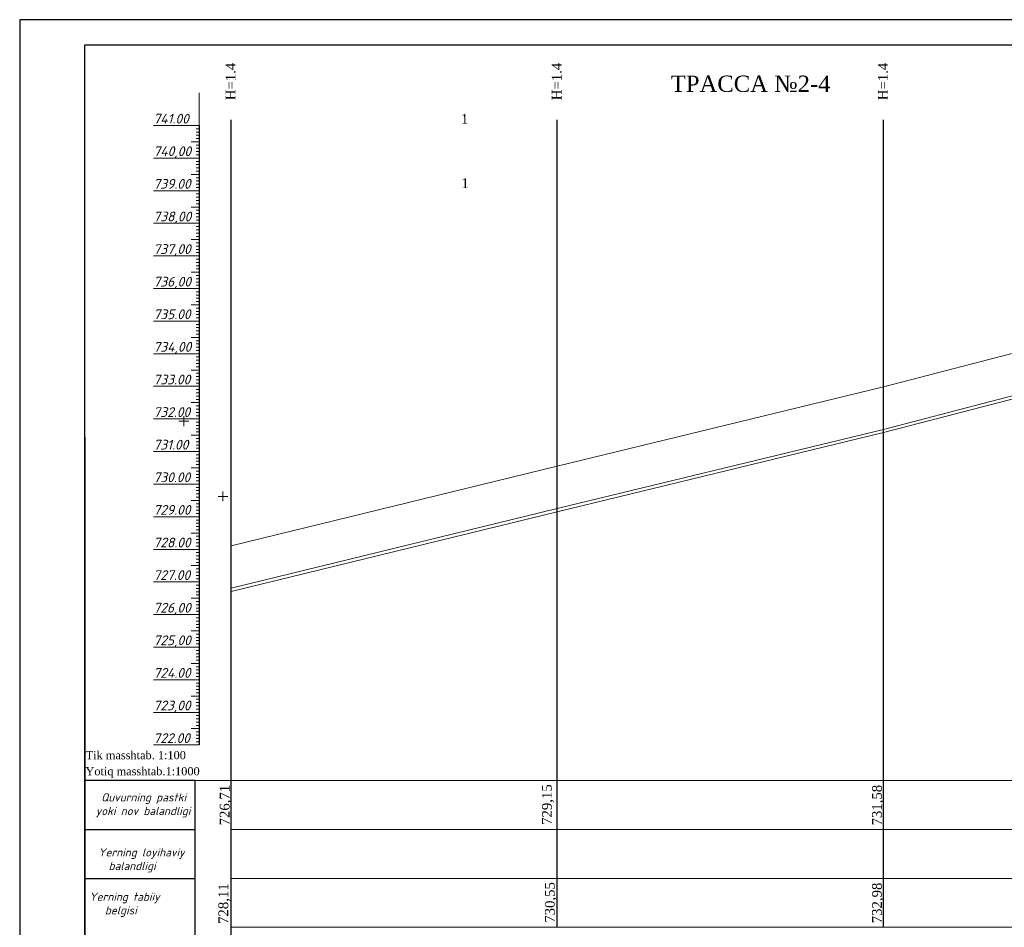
# Model space of a CAD drawing. Header units: millimetres. Extents: x 366033 to 446362, y 4247208 to 4265071.
# Tile 49 of 159: x 435377 to 435679, y 4252249 to 4252527. Entities that reach past the tile are written whole.
import ezdxf

# ---------------------------------------------------------------- set-up
doc = ezdxf.new("R2010")
doc.units = ezdxf.units.MM
doc.linetypes.add('DASHED', pattern=[0.75, 0.5, -0.25])
doc.layers.add('(002) Рамка', color=7, linetype='Continuous')
doc.layers.add('RAMKA', color=7, linetype='Continuous')
doc.layers.add('GEODS_POINT_GRID#_B', color=7, linetype='Continuous', true_color=0x000000)
for name, color, linetype, lineweight in [('проф-всп', 250, 'Continuous', 18), ('Рабочий', 7, 'DASHED', 9), ('Текст ВК', 136, 'Continuous', 9)]:
    doc.layers.add(name, color=color, linetype=linetype, lineweight=lineweight)
doc.styles.add('GOST 2.304', font='CS_Gost2304.shx')
doc.styles.add('ingprofi', font='isocpeui.ttf')
doc.styles.get("Standard").update_dxf_attribs({"font": 'times.ttf'})

# ---------------------------------------------------------------- blocks, each defined once
blk = doc.blocks.new('CrossCoord_m1')
at = {"layer": 'GEODS_POINT_GRID#_B', "color": 3, "lineweight": 20, "true_color": 0x00ff00, "flags": 128}
for points in [[(-3, 0), (3, 0)], [(0, 3), (0, -3)]]:
    blk.add_lwpolyline(points, dxfattribs=at)

msp = doc.modelspace()

# ---------------------------------------------------------------- linework, layer by layer
at = {"layer": '(002) Рамка', "color": 0, "lineweight": 25}
for points in [[(435441.787, 4252248.869), (435441.787, 4252496.579)], [(435541.787, 4252248.869), (435541.787, 4252496.579)], [(435641.787, 4252248.869), (435641.787, 4252496.579)], [(435441.787, 4252168.869), (435441.787, 4252248.869)]]:
    msp.add_lwpolyline(points, dxfattribs=at)
at = {"color": 0, "lineweight": 0}
for p, q in [((435431.983, 4252474.8), (435431.983, 4252504.8)), ((435431.983, 4252484.8), (435431.983, 4252494)), ((435431.983, 4252484.8), (435431.983, 4252492.8)), ((435431.983, 4252484.8), (435431.983, 4252491.8)), ((435431.983, 4252484.8), (435431.983, 4252490.4)), ((435431.983, 4252484.8), (435431.983, 4252488.6)), ((435431.983, 4252484.8), (435431.983, 4252485)), ((435431.983, 4252474.8), (435431.983, 4252483.8)), ((435431.983, 4252474.8), (435431.983, 4252480.4)), ((435431.983, 4252474.8), (435431.983, 4252477.8)), ((435431.983, 4252464.8), (435431.983, 4252471.8)), ((435431.983, 4252464.8), (435431.983, 4252470.8)), ((435431.983, 4252464.8), (435431.983, 4252470.5)), ((435431.983, 4252464.8), (435431.983, 4252469.8)), ((435431.983, 4252464.8), (435431.983, 4252466.3)), ((435431.983, 4252454.8), (435431.983, 4252463.8)), ((435431.983, 4252454.8), (435431.983, 4252458.7)), ((435431.983, 4252454.8), (435431.983, 4252456.8)), ((435431.983, 4252444.8), (435431.983, 4252454)), ((435431.983, 4252434.8), (435431.983, 4252444.3)), ((435431.983, 4252434.8), (435431.983, 4252440.7)), ((435431.983, 4252434.8), (435431.983, 4252440.6)), ((435741.787, 4252440.6), (435641.787, 4252414.6)), ((435431.983, 4252434.8), (435431.983, 4252438)), ((435741.787, 4252427.6), (435641.787, 4252401.6)), ((435741.787, 4252426.6), (435641.787, 4252400.6)), ((435431.983, 4252404.8), (435431.983, 4252414.6)), ((435641.787, 4252414.6), (435541.787, 4252390.3)), ((435431.983, 4252404.8), (435431.983, 4252406.1)), ((435641.787, 4252401.6), (435541.787, 4252377.3)), ((435641.787, 4252400.6), (435541.787, 4252376.3)), ((435431.983, 4252384.8), (435431.983, 4252394.3)), ((435431.983, 4252384.8), (435431.983, 4252390.3)), ((435541.787, 4252390.3), (435441.787, 4252365.9)), ((435541.787, 4252377.3), (435441.787, 4252352.9)), ((435541.787, 4252376.3), (435441.787, 4252351.9)), ((435431.983, 4252364.8), (435431.983, 4252365.9)), ((435431.983, 4252344.8), (435431.983, 4252353.8))]:
    msp.add_line(p, q, dxfattribs=at)
at = {"color": 0, "lineweight": 30}
msp.add_line((435431.983, 4252494.8), (435431.983, 4252304.8), dxfattribs=at)
at = {"color": 1, "lineweight": 30, "ltscale": 0.5}
msp.add_line((435396.986, 4252399.258), (435396.986, 4252112.258), dxfattribs=at)
at = {"layer": 'RAMKA', "color": 1, "lineweight": 30}
for p, q in [((435962.811, 4252527.258), (435376.986, 4252527.258)), ((435376.986, 4252527.258), (435376.986, 4252107.258)), ((435396.986, 4252112.258), (435396.986, 4252519.496)), ((435396.986, 4252519.496), (435957.811, 4252519.496))]:
    msp.add_line(p, q, dxfattribs=at)
at = {"layer": 'проф-всп', "color": 7}
for p, q in [((435417.983, 4252494.8), (435431.983, 4252494.8)), ((435431.057, 4252493.8), (435431.983, 4252493.8)), ((435431.057, 4252492.8), (435431.983, 4252492.8)), ((435431.057, 4252491.8), (435431.983, 4252491.8)), ((435429.577, 4252489.8), (435431.983, 4252489.8)), ((435431.057, 4252490.8), (435431.983, 4252490.8)), ((435431.057, 4252489.8), (435431.983, 4252489.8)), ((435431.057, 4252488.8), (435431.983, 4252488.8)), ((435431.057, 4252487.8), (435431.983, 4252487.8)), ((435431.057, 4252486.8), (435431.983, 4252486.8)), ((435431.057, 4252485.8), (435431.983, 4252485.8)), ((435417.983, 4252484.8), (435431.983, 4252484.8)), ((435431.057, 4252483.8), (435431.983, 4252483.8)), ((435431.057, 4252482.8), (435431.983, 4252482.8)), ((435429.577, 4252479.8), (435431.983, 4252479.8)), ((435431.057, 4252481.8), (435431.983, 4252481.8)), ((435431.057, 4252480.8), (435431.983, 4252480.8)), ((435431.057, 4252479.8), (435431.983, 4252479.8)), ((435431.057, 4252478.8), (435431.983, 4252478.8)), ((435431.057, 4252477.8), (435431.983, 4252477.8)), ((435431.057, 4252476.8), (435431.983, 4252476.8)), ((435417.983, 4252474.8), (435431.983, 4252474.8)), ((435431.057, 4252475.8), (435431.983, 4252475.8)), ((435431.057, 4252473.8), (435431.983, 4252473.8)), ((435431.057, 4252472.8), (435431.983, 4252472.8)), ((435431.057, 4252471.8), (435431.983, 4252471.8)), ((435431.057, 4252470.8), (435431.983, 4252470.8)), ((435429.577, 4252469.8), (435431.983, 4252469.8)), ((435431.057, 4252469.8), (435431.983, 4252469.8)), ((435431.057, 4252468.8), (435431.983, 4252468.8)), ((435431.057, 4252467.8), (435431.983, 4252467.8)), ((435417.983, 4252464.8), (435431.983, 4252464.8)), ((435431.057, 4252466.8), (435431.983, 4252466.8)), ((435431.057, 4252465.8), (435431.983, 4252465.8)), ((435431.057, 4252463.8), (435431.983, 4252463.8)), ((435431.057, 4252462.8), (435431.983, 4252462.8)), ((435431.057, 4252461.8), (435431.983, 4252461.8)), ((435431.057, 4252460.8), (435431.983, 4252460.8)), ((435429.577, 4252459.8), (435431.983, 4252459.8)), ((435431.057, 4252459.8), (435431.983, 4252459.8)), ((435431.057, 4252458.8), (435431.983, 4252458.8)), ((435431.057, 4252457.8), (435431.983, 4252457.8)), ((435417.983, 4252454.8), (435431.983, 4252454.8)), ((435431.057, 4252456.8), (435431.983, 4252456.8)), ((435431.057, 4252455.8), (435431.983, 4252455.8)), ((435431.057, 4252453.8), (435431.983, 4252453.8)), ((435431.057, 4252452.8), (435431.983, 4252452.8)), ((435431.057, 4252451.8), (435431.983, 4252451.8)), ((435429.577, 4252449.8), (435431.983, 4252449.8)), ((435431.057, 4252450.8), (435431.983, 4252450.8)), ((435431.057, 4252449.8), (435431.983, 4252449.8)), ((435431.057, 4252448.8), (435431.983, 4252448.8)), ((435431.057, 4252447.8), (435431.983, 4252447.8)), ((435431.057, 4252446.8), (435431.983, 4252446.8)), ((435431.057, 4252445.8), (435431.983, 4252445.8)), ((435417.983, 4252444.8), (435431.983, 4252444.8)), ((435431.057, 4252443.8), (435431.983, 4252443.8)), ((435431.057, 4252442.8), (435431.983, 4252442.8)), ((435429.577, 4252439.8), (435431.983, 4252439.8)), ((435431.057, 4252441.8), (435431.983, 4252441.8)), ((435431.057, 4252440.8), (435431.983, 4252440.8)), ((435431.057, 4252439.8), (435431.983, 4252439.8)), ((435431.057, 4252438.8), (435431.983, 4252438.8)), ((435431.057, 4252437.8), (435431.983, 4252437.8)), ((435431.057, 4252436.8), (435431.983, 4252436.8)), ((435417.983, 4252434.8), (435431.983, 4252434.8)), ((435431.057, 4252435.8), (435431.983, 4252435.8)), ((435431.057, 4252433.8), (435431.983, 4252433.8)), ((435431.057, 4252432.8), (435431.983, 4252432.8)), ((435431.057, 4252431.8), (435431.983, 4252431.8)), ((435431.057, 4252430.8), (435431.983, 4252430.8)), ((435429.577, 4252429.8), (435431.983, 4252429.8)), ((435431.057, 4252429.8), (435431.983, 4252429.8)), ((435431.057, 4252428.8), (435431.983, 4252428.8)), ((435431.057, 4252427.8), (435431.983, 4252427.8)), ((435417.983, 4252424.8), (435431.983, 4252424.8)), ((435431.057, 4252426.8), (435431.983, 4252426.8)), ((435431.057, 4252425.8), (435431.983, 4252425.8)), ((435431.057, 4252423.8), (435431.983, 4252423.8)), ((435431.057, 4252422.8), (435431.983, 4252422.8)), ((435431.057, 4252421.8), (435431.983, 4252421.8)), ((435429.577, 4252419.8), (435431.983, 4252419.8)), ((435431.057, 4252420.8), (435431.983, 4252420.8)), ((435431.057, 4252419.8), (435431.983, 4252419.8)), ((435431.057, 4252418.8), (435431.983, 4252418.8)), ((435431.057, 4252417.8), (435431.983, 4252417.8)), ((435431.057, 4252416.8), (435431.983, 4252416.8)), ((435431.057, 4252415.8), (435431.983, 4252415.8)), ((435417.983, 4252414.8), (435431.983, 4252414.8)), ((435431.057, 4252413.8), (435431.983, 4252413.8)), ((435431.057, 4252412.8), (435431.983, 4252412.8)), ((435429.577, 4252409.8), (435431.983, 4252409.8)), ((435431.057, 4252411.8), (435431.983, 4252411.8)), ((435431.057, 4252410.8), (435431.983, 4252410.8)), ((435431.057, 4252409.8), (435431.983, 4252409.8)), ((435431.057, 4252408.8), (435431.983, 4252408.8)), ((435431.057, 4252407.8), (435431.983, 4252407.8)), ((435431.057, 4252406.8), (435431.983, 4252406.8)), ((435417.983, 4252404.8), (435431.983, 4252404.8)), ((435431.057, 4252405.8), (435431.983, 4252405.8)), ((435431.057, 4252403.8), (435431.983, 4252403.8)), ((435431.057, 4252402.8), (435431.983, 4252402.8)), ((435431.057, 4252401.8), (435431.983, 4252401.8)), ((435431.057, 4252400.8), (435431.983, 4252400.8)), ((435429.577, 4252399.8), (435431.983, 4252399.8)), ((435431.057, 4252399.8), (435431.983, 4252399.8)), ((435431.057, 4252398.8), (435431.983, 4252398.8)), ((435431.057, 4252397.8), (435431.983, 4252397.8)), ((435417.983, 4252394.8), (435431.983, 4252394.8)), ((435431.057, 4252396.8), (435431.983, 4252396.8)), ((435431.057, 4252395.8), (435431.983, 4252395.8)), ((435431.057, 4252393.8), (435431.983, 4252393.8)), ((435431.057, 4252392.8), (435431.983, 4252392.8)), ((435431.057, 4252391.8), (435431.983, 4252391.8)), ((435429.577, 4252389.8), (435431.983, 4252389.8)), ((435431.057, 4252390.8), (435431.983, 4252390.8)), ((435431.057, 4252389.8), (435431.983, 4252389.8)), ((435431.057, 4252388.8), (435431.983, 4252388.8)), ((435431.057, 4252387.8), (435431.983, 4252387.8)), ((435431.057, 4252386.8), (435431.983, 4252386.8)), ((435431.057, 4252385.8), (435431.983, 4252385.8)), ((435417.983, 4252384.8), (435431.983, 4252384.8)), ((435431.057, 4252383.8), (435431.983, 4252383.8)), ((435431.057, 4252382.8), (435431.983, 4252382.8)), ((435429.577, 4252379.8), (435431.983, 4252379.8)), ((435431.057, 4252381.8), (435431.983, 4252381.8)), ((435431.057, 4252380.8), (435431.983, 4252380.8)), ((435431.057, 4252379.8), (435431.983, 4252379.8)), ((435431.057, 4252378.8), (435431.983, 4252378.8)), ((435431.057, 4252377.8), (435431.983, 4252377.8)), ((435431.057, 4252376.8), (435431.983, 4252376.8)), ((435417.983, 4252374.8), (435431.983, 4252374.8)), ((435431.057, 4252375.8), (435431.983, 4252375.8)), ((435431.057, 4252373.8), (435431.983, 4252373.8)), ((435431.057, 4252372.8), (435431.983, 4252372.8)), ((435431.057, 4252371.8), (435431.983, 4252371.8)), ((435431.057, 4252370.8), (435431.983, 4252370.8)), ((435429.577, 4252369.8), (435431.983, 4252369.8)), ((435431.057, 4252369.8), (435431.983, 4252369.8)), ((435431.057, 4252368.8), (435431.983, 4252368.8)), ((435431.057, 4252367.8), (435431.983, 4252367.8)), ((435417.983, 4252364.8), (435431.983, 4252364.8)), ((435431.057, 4252366.8), (435431.983, 4252366.8)), ((435431.057, 4252365.8), (435431.983, 4252365.8)), ((435431.057, 4252363.8), (435431.983, 4252363.8)), ((435431.057, 4252362.8), (435431.983, 4252362.8)), ((435431.057, 4252361.8), (435431.983, 4252361.8)), ((435429.577, 4252359.8), (435431.983, 4252359.8)), ((435431.057, 4252360.8), (435431.983, 4252360.8)), ((435431.057, 4252359.8), (435431.983, 4252359.8)), ((435431.057, 4252358.8), (435431.983, 4252358.8)), ((435431.057, 4252357.8), (435431.983, 4252357.8)), ((435431.057, 4252356.8), (435431.983, 4252356.8)), ((435431.057, 4252355.8), (435431.983, 4252355.8)), ((435417.983, 4252354.8), (435431.983, 4252354.8)), ((435431.057, 4252353.8), (435431.983, 4252353.8)), ((435431.057, 4252352.8), (435431.983, 4252352.8)), ((435429.577, 4252349.8), (435431.983, 4252349.8)), ((435431.057, 4252351.8), (435431.983, 4252351.8)), ((435431.057, 4252350.8), (435431.983, 4252350.8)), ((435431.057, 4252349.8), (435431.983, 4252349.8)), ((435431.057, 4252348.8), (435431.983, 4252348.8)), ((435431.057, 4252347.8), (435431.983, 4252347.8)), ((435431.057, 4252346.8), (435431.983, 4252346.8)), ((435417.983, 4252344.8), (435431.983, 4252344.8)), ((435431.057, 4252345.8), (435431.983, 4252345.8)), ((435431.057, 4252343.8), (435431.983, 4252343.8)), ((435431.057, 4252342.8), (435431.983, 4252342.8)), ((435431.057, 4252341.8), (435431.983, 4252341.8)), ((435431.057, 4252340.8), (435431.983, 4252340.8)), ((435429.577, 4252339.8), (435431.983, 4252339.8)), ((435431.057, 4252339.8), (435431.983, 4252339.8)), ((435431.057, 4252338.8), (435431.983, 4252338.8)), ((435431.057, 4252337.8), (435431.983, 4252337.8)), ((435417.983, 4252334.8), (435431.983, 4252334.8)), ((435431.057, 4252336.8), (435431.983, 4252336.8)), ((435431.057, 4252335.8), (435431.983, 4252335.8)), ((435431.057, 4252333.8), (435431.983, 4252333.8)), ((435431.057, 4252332.8), (435431.983, 4252332.8)), ((435431.057, 4252331.8), (435431.983, 4252331.8)), ((435429.577, 4252329.8), (435431.983, 4252329.8)), ((435431.057, 4252330.8), (435431.983, 4252330.8)), ((435431.057, 4252329.8), (435431.983, 4252329.8)), ((435431.057, 4252328.8), (435431.983, 4252328.8)), ((435431.057, 4252327.8), (435431.983, 4252327.8)), ((435431.057, 4252326.8), (435431.983, 4252326.8)), ((435431.057, 4252325.8), (435431.983, 4252325.8)), ((435417.983, 4252324.8), (435431.983, 4252324.8)), ((435431.057, 4252323.8), (435431.983, 4252323.8)), ((435431.057, 4252322.8), (435431.983, 4252322.8)), ((435429.577, 4252319.8), (435431.983, 4252319.8)), ((435431.057, 4252321.8), (435431.983, 4252321.8)), ((435431.057, 4252320.8), (435431.983, 4252320.8)), ((435431.057, 4252319.8), (435431.983, 4252319.8)), ((435431.057, 4252318.8), (435431.983, 4252318.8)), ((435431.057, 4252317.8), (435431.983, 4252317.8)), ((435431.057, 4252316.8), (435431.983, 4252316.8)), ((435417.983, 4252314.8), (435431.983, 4252314.8)), ((435431.057, 4252315.8), (435431.983, 4252315.8)), ((435431.057, 4252313.8), (435431.983, 4252313.8)), ((435431.057, 4252312.8), (435431.983, 4252312.8)), ((435431.057, 4252311.8), (435431.983, 4252311.8)), ((435431.057, 4252310.8), (435431.983, 4252310.8)), ((435429.577, 4252309.8), (435431.983, 4252309.8)), ((435431.057, 4252309.8), (435431.983, 4252309.8)), ((435431.057, 4252308.8), (435431.983, 4252308.8)), ((435431.057, 4252307.8), (435431.983, 4252307.8)), ((435417.983, 4252304.8), (435431.983, 4252304.8)), ((435431.057, 4252306.8), (435431.983, 4252306.8)), ((435431.057, 4252305.8), (435431.983, 4252305.8))]:
    msp.add_line(p, q, dxfattribs=at)
at = {"layer": 'проф-всп', "color": 0}
for p, q in [((435417.983, 4252364.8), (435431.983, 4252364.8)), ((435417.983, 4252344.8), (435431.983, 4252344.8)), ((435417.983, 4252324.8), (435431.983, 4252324.8)), ((435417.983, 4252304.8), (435431.983, 4252304.8))]:
    msp.add_line(p, q, dxfattribs=at)
at = {"layer": 'Рабочий', "color": 0, "linetype": 'ByBlock', "lineweight": 30, "ltscale": 0.166667}
for p, q in [((435430.779, 4252293.869), (435396.986, 4252293.869)), ((435430.779, 4252168.869), (435430.779, 4252293.869)), ((435396.986, 4252278.869), (435430.779, 4252278.869)), ((435396.986, 4252263.869), (435430.779, 4252263.869))]:
    msp.add_line(p, q, dxfattribs=at)
at = {"layer": 'Текст ВК'}
for p, q in [((435397.816, 4252293.869), (435430.779, 4252293.869)), ((435430.779, 4252293.869), (435941.787, 4252293.869)), ((435397.816, 4252278.869), (435430.779, 4252278.869)), ((435441.787, 4252278.869), (435941.787, 4252278.869)), ((435397.816, 4252263.869), (435430.779, 4252263.869)), ((435441.787, 4252263.869), (435941.787, 4252263.869)), ((435441.787, 4252248.869), (435941.787, 4252248.869))]:
    msp.add_line(p, q, dxfattribs=at)

# ---------------------------------------------------------------- block references
at = {"layer": 'GEODS_POINT_GRID#_B', "color": 3, "true_color": 0x00ff00, "xscale": 0.5, "yscale": 0.5, "zscale": 0.5}
for p in [(435427.318, 4252404.109), (435439.313, 4252381.052, 0.031)]:
    msp.add_blockref('CrossCoord_m1', p, dxfattribs=at)

# ---------------------------------------------------------------- texts
at = {"color": 5, "char_height": 3, "width": 11.11185, "attachment_point": 2, "rotation": 89.99547}
for insert in [(435440.125, 4252508.305), (435540.125, 4252508.305), (435640.125, 4252508.305)]:
    msp.add_mtext('{\\C0;H=1.4}', dxfattribs=dict(at, insert=insert))
at = {"insert": (435601.095, 4252510.108, 0.031), "char_height": 5, "width": 47.71521, "attachment_point": 2}
msp.add_mtext('{\\fSylfaen|b0|i0|c204|p18;ТРАССА №2-4   }', dxfattribs=at)
at = {"ltscale": 0.5, "char_height": 3, "width": 13.54707, "attachment_point": 3, "rotation": 0.5978}
for insert in [(435514.511, 4252498.385, -249.417), (435514.657, 4252478.609, -249.417)]:
    msp.add_mtext('{\\fSylfaen|b0|i0|c0|p18;1}', dxfattribs=dict(at, insert=insert))
at = {"color": 5, "char_height": 2.5, "width": 63.99891, "attachment_point": 1}
for s, insert in [('{\\fTimes New Roman|b0|i0|c0|p18;\\C256;Tik masshtab\\fTimes New Roman|b0|i0|c204|p18;. 1:100}', (435397.212, 4252302.927)), ('\\pt12.5;{\\C256;Yotiq masshtab.1:1000}', (435397.147, 4252298.003))]:
    msp.add_mtext(s, dxfattribs=dict(at, insert=insert))
at = {"color": 0, "char_height": 3, "width": 11.11185, "attachment_point": 2, "rotation": 90}
for s, insert in [('726,71', (435438.327, 4252286.339)), ('729,15', (435537.124, 4252286.506)), ('728,11', (435437.922, 4252256.137)), ('730,55', (435538.033, 4252256.506)), ('\\pt6;732,98', (435638.327, 4252256.339))]:
    msp.add_mtext(s, dxfattribs=dict(at, insert=insert))
at = {"color": 184, "insert": (435638.327, 4252286.339), "char_height": 3, "width": 11.11185, "attachment_point": 2, "rotation": 90}
msp.add_mtext('{\\C0;731,58}', dxfattribs=at)
at = {"layer": 'проф-всп', "color": 7, "style": 'ingprofi'}
for s, p in [('741.00', (435417.983, 4252495.4)), ('740,00', (435417.983, 4252485.4)), ('739.00', (435417.983, 4252475.4)), ('738,00', (435417.983, 4252465.4)), ('737,00', (435417.983, 4252455.4)), ('736,00', (435417.983, 4252445.4)), ('735.00', (435417.983, 4252435.4)), ('734,00', (435417.983, 4252425.4)), ('733.00', (435417.983, 4252415.4)), ('732.00', (435417.983, 4252405.4)), ('731.00', (435417.983, 4252395.4)), ('730.00', (435417.983, 4252385.4)), ('729.00', (435417.983, 4252375.4)), ('728.00', (435417.983, 4252365.4)), ('727.00', (435417.983, 4252355.4)), ('726,00', (435417.983, 4252345.4)), ('725,00', (435417.983, 4252335.4)), ('724.00', (435417.983, 4252325.4)), ('723,00', (435417.983, 4252315.4)), ('722.00', (435417.983, 4252305.4))]:
    msp.add_text(s, height=3, dxfattribs=at).set_placement(p)
at = {"layer": 'Рабочий', "color": 0, "linetype": 'ByBlock', "lineweight": 25, "ltscale": 0.166667, "char_height": 2.5, "width": 53.43877, "attachment_point": 1, "style": 'GOST 2.304'}
for s, insert in [('\\pi13.55272;{\\fISOCPEUR|b0|i1|c204|p34;Quvurning pastki \\P\\pi11.86806;yoki \\fISOCPEUR|b0|i1|c0|p34;nov\\fISOCPEUR|b0|i1|c204|p34; balandligi}', (435388.424, 4252289.986)), ('{\\fISOCPEUR|b0|i1|c204|p34;Yerning loyihaviy\\P  balandligi}', (435401.066, 4252273.107)), ('{\\fISOCPEUR|b0|i1|c0|p34;      Yerning tabiiy \\fISOCPEUR|b0|i1|c204|p34;\\P         \\fISOCPEUR|b0|i1|c0|p34;belgisi}', (435388.796, 4252259.506))]:
    msp.add_mtext(s, dxfattribs=dict(at, insert=insert))

doc.saveas('drawing.dxf')
